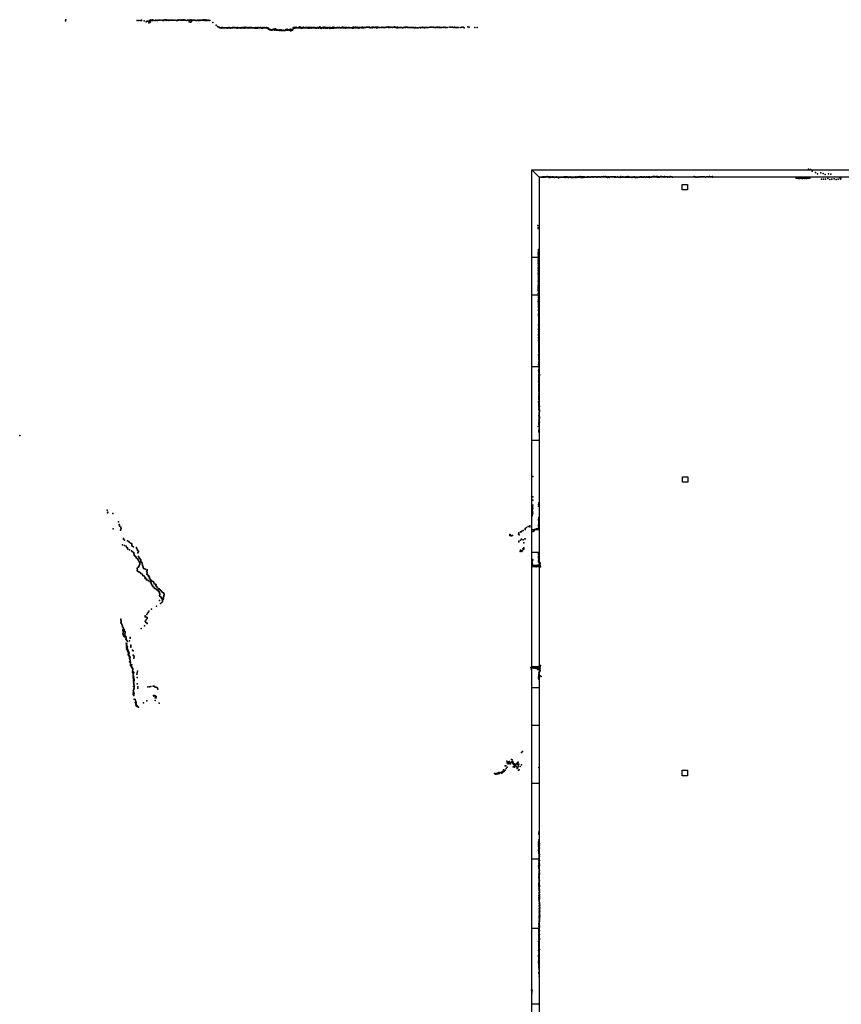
# Model space of a CAD drawing. Extents: x -33348 to 36420, y -34185 to 64396.
# Tile 4 of 9: x -33348 to 970, y 14780 to 55936. Entities that reach past the tile are written whole.
import ezdxf

# ---------------------------------------------------------------- set-up
doc = ezdxf.new("R2010")
doc.units = 0
for name, color, linetype in [('DOORS', 7, 'continuous'), ('P', 9, 'continuous'), ('ROOMS', 1, 'continuous'), ('WALLS', 3, 'continuous'), ('WINDOWS', 6, 'continuous')]:
    doc.layers.add(name, color=color, linetype=linetype)

msp = doc.modelspace()

# ---------------------------------------------------------------- linework, layer by layer
at = {"layer": 'DOORS'}
for points in [[(-11955.6, 33670.9), (-11955.6, 34630.9), (-11655.6, 34630.9), (-11655.6, 33670.9), (-11955.6, 33670.9)], [(-11955.6, 28880.7), (-11955.6, 33074.7), (-11655.6, 33074.7), (-11655.6, 28880.7), (-11955.6, 28880.7)]]:
    msp.add_lwpolyline(points, dxfattribs=at)
at = {"layer": 'P'}
for p in [(-31440, 55888), (-31423, 55930), (-28444, 55900), (-28378, 55902), (-28305, 55897), (-28267, 55917), (-28255, 55906), (-28154, 55885), (-28071, 55840), (-28048, 55861), (-28009, 55874), (-27960, 55881), (-27959, 55810), (-27931, 55899), (-27913, 55819), (-27899, 55881), (-27894, 55913), (-27891, 55841), (-27882, 55907), (-27867, 55933), (-27820, 55905), (-27792, 55924), (-27770, 55909), (-27703, 55903), (-27671, 55918), (-27650, 55904), (-27610, 55915), (-27593, 55905), (-27551, 55913), (-27503, 55917), (-27458, 55922), (-27401, 55918), (-27373, 55901), (-27338, 55911), (-27326, 55904), (-27314, 55930), (-27258, 55927), (-27230, 55908), (-27212, 55929), (-27183, 55910), (-27148, 55919), (-27125, 55905), (-27106, 55923), (-27084, 55910), (-27041, 55911), (-27039, 55911), (-27005, 55918), (-26988, 55910), (-26951, 55914), (-26944, 55912), (-26906, 55918), (-26855, 55916), (-26795, 55905), (-26775, 55918), (-26754, 55907), (-26735, 55922), (-26722, 55916), (-26702, 55930), (-26698, 55931), (-26648, 55923), (-26631, 55913), (-26606, 55923), (-26585, 55911), (-26576, 55936), (-26554, 55915), (-26524, 55928), (-26516, 55918), (-26478, 55927), (-26474, 55918), (-26428, 55919), (-26372, 55906), (-26340, 55913), (-26297, 55910), (-26276, 55853), (-26266, 55917), (-26223, 55913), (-26213, 55834), (-26199, 55926), (-26180, 55903), (-26180, 55840), (-26177, 55868), (-26155, 55920), (-26138, 55899), (-26119, 55922), (-26089, 55920), (-26077, 55918), (-26047, 55916), (-26037, 55915), (-25993, 55908), (-25955, 55908), (-25925, 55912), (-25885, 55908), (-25860, 55916), (-25827, 55917), (-25822, 55905), (-25787, 55914), (-25755, 55915), (-25720, 55915), (-25692, 55919), (-25673, 55933), (-25669, 55921), (-25647, 55931), (-25616, 55909), (-25604, 55920), (-25577, 55903), (-25575, 55924), (-25548, 55906), (-25525, 55915), (-25511, 55923), (-25486, 55907), (-25464, 55917), (-25419, 55903), (-25400, 55907), (-25285, 55817), (-25148, 55704), (-25082, 55649), (-25056, 55635), (-25016, 55623), (-25010, 55603), (-24982, 55602), (-24969, 55601), (-24946, 55593), (-24937, 55595), (-24928, 55602), (-24912, 55613), (-24903, 55587), (-24877, 55604), (-24856, 55592), (-24841, 55594), (-24790, 55595), (-24784, 55600), (-24766, 55596), (-24739, 55593), (-24713, 55593), (-24684, 55600), (-24682, 55586), (-24669, 55599), (-24637, 55591), (-24615, 55605), (-24609, 55589), (-24593, 55609), (-24587, 55590), (-24567, 55594), (-24537, 55588), (-24521, 55597), (-24502, 55601), (-24475, 55599), (-24457, 55603), (-24442, 55597), (-24426, 55596), (-24412, 55606), (-24382, 55607), (-24364, 55614), (-24360, 55597), (-24345, 55608), (-24313, 55595), (-24284, 55585), (-24267, 55602), (-24261, 55614), (-24259, 55582), (-24232, 55604), (-24218, 55595), (-24198, 55596), (-24178, 55589), (-24140, 55594), (-24113, 55587), (-24092, 55589), (-24076, 55604), (-24073, 55589), (-24039, 55600), (-24033, 55600), (-24020, 55603), (-23996, 55607), (-23995, 55596), (-23969, 55587), (-23967, 55616), (-23942, 55609), (-23924, 55622), (-23911, 55591), (-23894, 55605), (-23892, 55591), (-23855, 55595), (-23841, 55605), (-23828, 55593), (-23812, 55598), (-23810, 55585), (-23797, 55596), (-23782, 55613), (-23756, 55592), (-23740, 55606), (-23736, 55590), (-23717, 55589), (-23705, 55609), (-23684, 55598), (-23683, 55605), (-23669, 55604), (-23643, 55591), (-23627, 55596), (-23609, 55595), (-23589, 55602), (-23573, 55598), (-23552, 55593), (-23550, 55598), (-23529, 55582), (-23513, 55586), (-23493, 55581), (-23482, 55605), (-23472, 55578), (-23459, 55585), (-23430, 55597), (-23420, 55584), (-23399, 55606), (-23362, 55601), (-23361, 55609), (-23342, 55595), (-23323, 55594), (-23296, 55610), (-23288, 55600), (-23282, 55615), (-23268, 55594), (-23258, 55598), (-23237, 55592), (-23232, 55586), (-23205, 55602), (-23203, 55588), (-23191, 55600), (-23176, 55606), (-23166, 55590), (-23138, 55592), (-23137, 55602), (-23107, 55596), (-23104, 55603), (-23076, 55599), (-23043, 55614), (-23041, 55595), (-23016, 55583), (-23008, 55593), (-22990, 55588), (-22970, 55575), (-22955, 55578), (-21932, 55592), (-21930, 55570), (-21915, 55579), (-21904, 55608), (-21887, 55581), (-21873, 55581), (-21865, 55614), (-21858, 55583), (-21829, 55615), (-21817, 55601), (-21800, 55619), (-21786, 55602), (-21772, 55602), (-21758, 55594), (-21743, 55593), (-21715, 55598), (-21706, 55605), (-21685, 55607), (-21671, 55592), (-21656, 55594), (-21645, 55639), (-21632, 55625), (-21628, 55592), (-21619, 55606), (-21599, 55591), (-21585, 55607), (-21585, 55586), (-21556, 55591), (-21544, 55584), (-21526, 55594), (-21515, 55610), (-21514, 55589), (-21500, 55618), (-21496, 55595), (-21486, 55608), (-21483, 55591), (-21467, 55595), (-21453, 55595), (-21423, 55596), (-21413, 55605), (-21409, 55592), (-21395, 55615), (-21393, 55598), (-21379, 55596), (-21364, 55594), (-21353, 55611), (-21350, 55594), (-21322, 55614), (-21318, 55603), (-21310, 55594), (-21296, 55587), (-21289, 55605), (-21281, 55590), (-21273, 55606), (-21263, 55583), (-21244, 55602), (-21227, 55612), (-21211, 55615), (-21203, 55601), (-21197, 55609), (-21173, 55586), (-21156, 55612), (-21156, 55592), (-21141, 55594), (-21129, 55604), (-21126, 55590), (-21111, 55590), (-21094, 55597), (-21077, 55604), (-21060, 55613), (-21056, 55592), (-21038, 55602), (-21030, 55609), (-21023, 55597), (-21015, 55606), (-20987, 55595), (-20973, 55588), (-20960, 55582), (-20945, 55579), (-20928, 55606), (-20924, 55611), (-20910, 55592), (-20894, 55590), (-20893, 55611), (-20876, 55600), (-20869, 55587), (-20863, 55591), (-20840, 55613), (-20839, 55592), (-20818, 55631), (-20815, 55603), (-20804, 55626), (-20803, 55596), (-20785, 55586), (-20772, 55579), (-20758, 55596), (-20757, 55574), (-20744, 55591), (-20715, 55601), (-20700, 55598), (-20685, 55592), (-20666, 55617), (-20655, 55587), (-20650, 55616), (-20649, 55587), (-20634, 55611), (-20633, 55602), (-20618, 55599), (-20601, 55600), (-20596, 55624), (-20584, 55597), (-20569, 55595), (-20565, 55615), (-20555, 55588), (-20552, 55609), (-20537, 55592), (-20506, 55584), (-20498, 55592), (-20490, 55581), (-20483, 55611), (-20470, 55590), (-20452, 55590), (-20427, 55608), (-20413, 55603), (-20402, 55586), (-20392, 55571), (-20380, 55611), (-20370, 55581), (-20361, 55591), (-20332, 55601), (-20330, 55591), (-20328, 55588), (-20313, 55590), (-20297, 55586), (-20296, 55600), (-20278, 55588), (-20266, 55627), (-20258, 55592), (-20249, 55621), (-20244, 55583), (-20231, 55606), (-20225, 55585), (-20214, 55605), (-20196, 55607), (-20185, 55589), (-20165, 55597), (-20156, 55592), (-20148, 55595), (-20129, 55593), (-20110, 55595), (-20089, 55611), (-20086, 55605), (-20063, 55611), (-20058, 55600), (-20032, 55600), (-20008, 55609), (-19989, 55608), (-19974, 55601), (-19956, 55599), (-19935, 55600), (-19922, 55591), (-19897, 55612), (-19878, 55598), (-19874, 55617), (-19855, 55618), (-19831, 55610), (-19819, 55596), (-19798, 55611), (-19796, 55601), (-19769, 55612), (-19754, 55602), (-19746, 55583), (-19737, 55611), (-19711, 55604), (-19702, 55602), (-19692, 55603), (-19677, 55592), (-19650, 55602), (-19632, 55612), (-19602, 55610), (-19601, 55596), (-19584, 55604), (-19583, 55589), (-19567, 55598), (-19546, 55597), (-19520, 55602), (-19500, 55601), (-19478, 55599), (-19458, 55596), (-19444, 55586), (-19441, 55605), (-19420, 55588), (-19411, 55617), (-19390, 55597), (-19354, 55614), (-19340, 55602), (-19339, 55622), (-19319, 55618), (-19318, 55601), (-19294, 55603), (-19274, 55616), (-19270, 55602), (-19246, 55622), (-19242, 55608), (-19224, 55602), (-19203, 55598), (-19187, 55587), (-19180, 55614), (-19160, 55610), (-19159, 55591), (-19121, 55609), (-19107, 55615), (-19093, 55611), (-19076, 55601), (-19049, 55604), (-19044, 55629), (-19027, 55600), (-19023, 55626), (-19004, 55598), (-18983, 55614), (-18976, 55600), (-18955, 55615), (-18947, 55604), (-18933, 55612), (-18911, 55614), (-18878, 55621), (-18849, 55625), (-18829, 55617), (-18813, 55628), (-18802, 55618), (-18773, 55618), (-18749, 55615), (-18737, 55620), (-18705, 55602), (-18668, 55613), (-18642, 55610), (-18628, 55620), (-18621, 55602), (-18602, 55617), (-18573, 55621), (-18561, 55628), (-18553, 55612), (-18524, 55611), (-18516, 55615), (-18489, 55617), (-18462, 55614), (-18449, 55623), (-18447, 55600), (-18420, 55622), (-18414, 55602), (-18388, 55624), (-18351, 55604), (-18342, 55610), (-18313, 55610), (-18286, 55606), (-18242, 55615), (-18208, 55617), (-18176, 55616), (-18155, 55606), (-18113, 55615), (-18113, 55614), (-18087, 55607), (-18040, 55619), (-18004, 55619), (-17968, 55620), (-17951, 55637), (-17940, 55614), (-17926, 55628), (-17897, 55621), (-17883, 55603), (-17867, 55619), (-17828, 55618), (-17795, 55615), (-17754, 55619), (-17719, 55622), (-17696, 55635), (-17676, 55621), (-17660, 55608), (-17641, 55618), (-17614, 55609), (-17599, 55592), (-17568, 55621), (-17549, 55600), (-17498, 55608), (-17462, 55605), (-17424, 55603), (-17381, 55604), (-17353, 55602), (-17344, 55600), (-17296, 55604), (-17293, 55617), (-17239, 55625), (-17237, 55615), (-17205, 55617), (-17183, 55624), (-17143, 55620), (-17129, 55609), (-17114, 55609), (-17083, 55612), (-17060, 55616), (-17023, 55611), (-16988, 55615), (-16988, 55603), (-16941, 55615), (-16939, 55603), (-16897, 55614), (-16888, 55606), (-16855, 55596), (-16814, 55605), (-16800, 55601), (-16748, 55602), (-16723, 55602), (-16701, 55601), (-16634, 55610), (-16610, 55611), (-16610, 55594), (-16543, 55603), (-16536, 55624), (-16514, 55604), (-16481, 55609), (-16448, 55614), (-16437, 55602), (-16396, 55612), (-16368, 55612), (-16340, 55613), (-16315, 55609), (-16256, 55612), (-16221, 55619), (-16176, 55625), (-16148, 55628), (-16121, 55623), (-16057, 55625), (-16029, 55608), (-15997, 55615), (-15962, 55611), (-15923, 55623), (-15888, 55617), (-15880, 55611), (-15830, 55605), (-15824, 55619), (-15780, 55607), (-15747, 55616), (-15725, 55603), (-15661, 55628), (-15654, 55606), (-15597, 55627), (-15580, 55609), (-15565, 55609), (-15500, 55616), (-15487, 55615), (-15412, 55626), (-15407, 55620), (-15353, 55619), (-15327, 55627), (-15277, 55622), (-15220, 55613), (-15191, 55623), (-15165, 55604), (-15132, 55615), (-15088, 55605), (-15056, 55616), (-14999, 55611), (-14928, 55608), (-14885, 55625), (-14819, 55621), (-14789, 55597), (-14629, 55633), (-14576, 55619), (-14335, 55609), (-14246, 55609), (-22956, 55546), (-22943, 55551), (-22919, 55527), (-22907, 55524), (-22898, 55508), (-22890, 55524), (-22875, 55525), (-22857, 55513), (-22838, 55504), (-22823, 55502), (-22796, 55515), (-22780, 55512), (-22757, 55539), (-22741, 55534), (-22734, 55524), (-22725, 55530), (-22712, 55496), (-22705, 55514), (-22695, 55548), (-22683, 55545), (-22669, 55549), (-22658, 55519), (-22649, 55529), (-22637, 55495), (-22632, 55522), (-22616, 55511), (-22593, 55496), (-22583, 55502), (-22566, 55509), (-22566, 55492), (-22541, 55503), (-22524, 55494), (-22510, 55499), (-22494, 55490), (-22484, 55512), (-22470, 55516), (-22461, 55493), (-22452, 55500), (-22437, 55488), (-22411, 55511), (-22393, 55489), (-22364, 55482), (-22359, 55488), (-22336, 55487), (-22323, 55492), (-22308, 55489), (-22294, 55490), (-22287, 55479), (-22265, 55489), (-22252, 55493), (-22248, 55504), (-22227, 55520), (-22213, 55514), (-22196, 55499), (-22193, 55533), (-22179, 55538), (-22168, 55493), (-22150, 55514), (-22141, 55506), (-22127, 55507), (-22112, 55504), (-22107, 55519), (-22098, 55508), (-22079, 55522), (-22070, 55502), (-22055, 55481), (-22049, 55513), (-22040, 55475), (-22027, 55502), (-22026, 55474), (-22023, 55537), (-21999, 55507), (-21993, 55490), (-21986, 55507), (-21958, 55502), (-21944, 55530), (-5172, 49388), (-401, 49682), (-316, 49669), (-247, 49610), (-105, 49546), (-21, 49500), (111, 49528), (209, 49505), (303, 49472), (435, 49498), (538, 49477), (-11583, 49353), (-11538, 49351), (-11492, 49370), (-11492, 49348), (-11453, 49360), (-11450, 49374), (-11406, 49373), (-11405, 49349), (-11366, 49361), (-11360, 49369), (-11323, 49361), (-11319, 49376), (-11283, 49368), (-11274, 49370), (-11231, 49371), (-11229, 49343), (-11189, 49374), (-11188, 49344), (-11149, 49355), (-11141, 49360), (-11110, 49364), (-11095, 49354), (-11067, 49362), (-11052, 49348), (-11023, 49357), (-11009, 49344), (-10982, 49360), (-10969, 49354), (-10936, 49349), (-10931, 49363), (-10893, 49348), (-10886, 49356), (-10847, 49360), (-10846, 49331), (-10810, 49345), (-10772, 49356), (-10730, 49354), (-10687, 49348), (-10679, 49356), (-10649, 49356), (-10606, 49351), (-10600, 49362), (-10564, 49344), (-10560, 49364), (-10525, 49351), (-10522, 49372), (-10486, 49353), (-10481, 49369), (-10442, 49344), (-10431, 49343), (-10403, 49348), (-10365, 49354), (-10358, 49365), (-10324, 49350), (-10311, 49345), (-10282, 49341), (-10275, 49355), (-10243, 49345), (-10237, 49360), (-10204, 49344), (-10165, 49348), (-10123, 49342), (-10119, 49364), (-10086, 49345), (-10048, 49353), (-10040, 49361), (-10012, 49361), (-10000, 49360), (-9974, 49365), (-9960, 49356), (-9939, 49376), (-9925, 49368), (-9889, 49340), (-9886, 49368), (-9851, 49335), (-9845, 49363), (-9813, 49342), (-9807, 49365), (-9777, 49351), (-9768, 49365), (-9738, 49351), (-9700, 49352), (-9687, 49351), (-9663, 49357), (-9627, 49364), (-9613, 49359), (-9590, 49371), (-9549, 49358), (-9535, 49350), (-9511, 49358), (-9474, 49361), (-9436, 49361), (-9425, 49373), (-9397, 49355), (-9361, 49363), (-9350, 49370), (-9324, 49364), (-9312, 49372), (-9286, 49363), (-9275, 49374), (-9246, 49352), (-9210, 49360), (-9199, 49372), (-9174, 49366), (-9160, 49367), (-9136, 49364), (-9124, 49370), (-9099, 49360), (-9083, 49352), (-9061, 49365), (-9026, 49373), (-9010, 49363), (-8989, 49371), (-8952, 49375), (-8937, 49369), (-8912, 49361), (-8900, 49373), (-8876, 49361), (-8864, 49377), (-8838, 49352), (-8825, 49367), (-8799, 49341), (-8763, 49349), (-8751, 49361), (-8724, 49333), (-8711, 49348), (-8678, 49368), (-8655, 49364), (-8619, 49369), (-8604, 49365), (-8582, 49369), (-8545, 49365), (-8531, 49373), (-8507, 49354), (-8494, 49370), (-8471, 49352), (-8457, 49365), (-8434, 49354), (-8383, 49362), (-8346, 49358), (-8310, 49355), (-8272, 49346), (-8238, 49375), (-8217, 49358), (-8180, 49353), (-8164, 49361), (-8144, 49362), (-8107, 49356), (-8091, 49359), (-8071, 49356), (-8055, 49358), (-8035, 49370), (-8019, 49358), (-7998, 49357), (-7982, 49369), (-7962, 49358), (-7946, 49375), (-7927, 49359), (-7910, 49363), (-7890, 49355), (-7854, 49349), (-7837, 49348), (-7818, 49351), (-7781, 49345), (-7764, 49359), (-7746, 49354), (-7709, 49359), (-7692, 49362), (-7674, 49365), (-7637, 49344), (-7619, 49359), (-7601, 49343), (-7565, 49354), (-7547, 49345), (-7529, 49356), (-7492, 49355), (-7475, 49350), (-7456, 49357), (-7438, 49361), (-7419, 49367), (-7401, 49361), (-7384, 49350), (-7364, 49368), (-7348, 49354), (-7329, 49359), (-7312, 49350), (-7293, 49356), (-7275, 49361), (-7255, 49364), (-7239, 49353), (-7203, 49355), (-7183, 49353), (-7165, 49365), (-7130, 49353), (-7111, 49357), (-7092, 49374), (-7075, 49347), (-7056, 49374), (-7038, 49346), (-7022, 49352), (-6985, 49353), (-6965, 49355), (-6946, 49374), (-6926, 49367), (-6910, 49371), (-6889, 49380), (-6874, 49362), (-6853, 49376), (-6837, 49367), (-6815, 49381), (-6800, 49366), (-6764, 49371), (-6742, 49375), (-6728, 49360), (-6705, 49377), (-6692, 49358), (-6669, 49367), (-6655, 49357), (-6618, 49358), (-6596, 49362), (-6579, 49381), (-6559, 49366), (-6543, 49376), (-6506, 49371), (-6485, 49365), (-6470, 49365), (-6447, 49369), (-6434, 49359), (-6410, 49375), (-6396, 49366), (-6359, 49370), (-6337, 49368), (-6322, 49365), (-6286, 49360), (-6262, 49362), (-6225, 49360), (-6185, 49377), (-6150, 49365), (-6136, 49369), (-6111, 49369), (-6075, 49359), (-5139, 49366), (-5102, 49355), (-5062, 49358), (-5020, 49365), (-4984, 49352), (-4940, 49366), (-4900, 49365), (-4859, 49370), (-4820, 49361), (-4777, 49369), (-4737, 49371), (-4701, 49357), (-4658, 49362), (-4616, 49364), (-4574, 49368), (-4530, 49376), (-4490, 49372), (-4448, 49372), (-4411, 49360), (-4410, 49380), (-914, 49312), (-873, 49316), (-823, 49316), (-814, 49294), (-771, 49302), (-732, 49311), (-699, 49319), (-684, 49303), (-651, 49318), (-644, 49299), (-603, 49310), (-554, 49300), (-519, 49311), (-484, 49323), (-474, 49299), (-438, 49317), (-396, 49314), (-349, 49306), (138, 49269), (228, 49267), (315, 49273), (401, 49293), (496, 49253), (581, 49267), (666, 49285), (760, 49256), (845, 49274), (915, 49319), (933, 49270), (953, 49314), (-11699, 47329), (-11698, 47210), (-11690, 47256), (-11696, 46172), (-11685, 46205), (-11685, 46113), (-11682, 46247), (-11681, 46293), (-11676, 46333), (-11689, 45984), (-11687, 45894), (-11687, 45852), (-11687, 45768), (-11687, 45726), (-11684, 45808), (-11683, 46020), (-11680, 45929), (-11675, 46056), (-11668, 45942), (-11664, 45980), (-11693, 45341), (-11692, 45531), (-11691, 45301), (-11688, 45566), (-11685, 45447), (-11684, 45682), (-11683, 45601), (-11681, 45366), (-11678, 45401), (-11676, 45495), (-11675, 45632), (-11674, 45338), (-11672, 45650), (-11666, 45523), (-11666, 45465), (-11662, 45364), (-11661, 45402), (-11686, 45010), (-11684, 45257), (-11682, 44971), (-11682, 44939), (-11681, 44873), (-11680, 45183), (-11680, 45043), (-11678, 45146), (-11677, 45266), (-11677, 45217), (-11675, 45108), (-11675, 45073), (-11673, 45032), (-11673, 45001), (-11672, 45066), (-11672, 44966), (-11672, 44908), (-11670, 44897), (-11669, 44929), (-11668, 45113), (-11667, 44869), (-11665, 45073), (-11660, 45124), (-11659, 44998), (-11695, 44719), (-11687, 44820), (-11687, 44776), (-11687, 44749), (-11687, 44617), (-11687, 44493), (-11686, 44658), (-11685, 44678), (-11684, 44553), (-11682, 44520), (-11680, 44840), (-11680, 44808), (-11680, 44463), (-11679, 44647), (-11678, 44553), (-11677, 44676), (-11677, 44583), (-11674, 44769), (-11674, 44488), (-11673, 44704), (-11669, 44606), (-11668, 44448), (-11666, 44738), (-11665, 44835), (-11657, 44503), (-11688, 44152), (-11684, 44176), (-11683, 44254), (-11682, 44112), (-11678, 44117), (-11677, 44313), (-11677, 44200), (-11676, 44226), (-11675, 44087), (-11673, 44398), (-11672, 44058), (-11671, 44338), (-11670, 44424), (-11670, 44303), (-11669, 44365), (-11669, 44278), (-11666, 44080), (-11656, 44268), (-11680, 43774), (-11678, 43902), (-11674, 44005), (-11674, 43821), (-11673, 43812), (-11673, 43645), (-11671, 44030), (-11671, 43949), (-11669, 43994), (-11669, 43967), (-11669, 43759), (-11669, 43666), (-11668, 43888), (-11668, 43740), (-11668, 43690), (-11667, 43790), (-11666, 43971), (-11666, 43714), (-11665, 43918), (-11662, 43838), (-11661, 43863), (-11655, 43935), (-11681, 43552), (-11679, 43614), (-11678, 43598), (-11675, 43572), (-11669, 43616), (-11669, 43425), (-11669, 43401), (-11669, 43378), (-11669, 43332), (-11669, 43218), (-11667, 43585), (-11667, 43495), (-11666, 43239), (-11665, 43556), (-11665, 43517), (-11664, 43469), (-11664, 43306), (-11664, 43284), (-11663, 43365), (-11662, 43444), (-11661, 43259), (-11658, 43349), (-11656, 43294), (-11681, 42993), (-11677, 43167), (-11676, 42904), (-11674, 42882), (-11673, 43187), (-11672, 43009), (-11669, 43042), (-11668, 43063), (-11667, 42977), (-11665, 43084), (-11664, 43149), (-11664, 43105), (-11664, 42807), (-11663, 43092), (-11662, 42953), (-11662, 42879), (-11662, 42827), (-11661, 43206), (-11661, 43169), (-11659, 42994), (-11658, 43190), (-11657, 43112), (-11657, 42908), (-11656, 42962), (-11655, 43135), (-11651, 43012), (-11650, 42926), (-11649, 42863), (-11683, 42740), (-11677, 42757), (-11676, 42594), (-11675, 42770), (-11675, 42648), (-11674, 42798), (-11672, 42527), (-11670, 42727), (-11668, 42665), (-11667, 42545), (-11666, 42685), (-11666, 42604), (-11665, 42786), (-11664, 42624), (-11663, 42704), (-11661, 42744), (-11661, 42563), (-11661, 42464), (-11660, 42445), (-11658, 42425), (-11657, 42502), (-11654, 42580), (-11654, 42404), (-11650, 42407), (-11649, 42525), (-11648, 42428), (-11647, 42687), (-11645, 42665), (-11669, 42351), (-11667, 42086), (-11665, 42330), (-11664, 42368), (-11664, 42141), (-11664, 42012), (-11663, 42104), (-11662, 42237), (-11662, 42066), (-11661, 42178), (-11661, 42030), (-11660, 42159), (-11659, 42294), (-11659, 42253), (-11658, 42275), (-11658, 42030), (-11657, 42123), (-11656, 42160), (-11656, 42048), (-11655, 42181), (-11652, 42352), (-11652, 42333), (-11652, 42213), (-11652, 41991), (-11649, 42368), (-11649, 42231), (-11646, 42287), (-11680, 41923), (-11666, 41848), (-11666, 41830), (-11665, 41884), (-11664, 41938), (-11664, 41866), (-11663, 41722), (-11662, 41757), (-11661, 41580), (-11660, 41811), (-11660, 41615), (-11658, 41632), (-11657, 41775), (-11656, 41685), (-11656, 41650), (-11655, 41792), (-11655, 41703), (-11650, 41972), (-11674, 41526), (-11674, 41510), (-11673, 41278), (-11670, 41563), (-11668, 41422), (-11665, 41242), (-11664, 41212), (-11664, 41194), (-11663, 41527), (-11663, 41439), (-11661, 41507), (-11661, 41299), (-11660, 41316), (-11656, 41456), (-11655, 41177), (-11653, 41368), (-11652, 41491), (-11652, 41351), (-11652, 41246), (-11651, 41264), (-11651, 41159), (-11650, 41385), (-11649, 41403), (-11649, 41295), (-11649, 41229), (-11676, 40822), (-11667, 40950), (-11667, 40776), (-11666, 41103), (-11663, 40985), (-11663, 40759), (-11662, 40893), (-11660, 41086), (-11660, 41038), (-11660, 40910), (-11659, 41120), (-11658, 40794), (-11657, 41055), (-11656, 41155), (-11656, 41003), (-11655, 41051), (-11654, 40812), (-11653, 41033), (-11649, 40934), (-11649, 40847), (-11648, 40917), (-11648, 40882), (-11648, 40864), (-11647, 40963), (-11645, 40980), (-11642, 41106), (-11639, 41072), (-11670, 40493), (-11667, 40681), (-11664, 40665), (-11661, 40548), (-11661, 40423), (-11660, 40619), (-11660, 40406), (-11659, 40601), (-11659, 40505), (-11658, 40671), (-11658, 40470), (-11657, 40689), (-11657, 40654), (-11656, 40742), (-11656, 40724), (-11655, 40460), (-11653, 40389), (-11652, 40335), (-11651, 40532), (-11649, 40566), (-11648, 40353), (-11643, 40479), (-11682, 39961), (-11678, 39944), (-11670, 39927), (-11669, 40314), (-11669, 40113), (-11666, 40188), (-11663, 39977), (-11661, 40207), (-11661, 40134), (-11660, 40098), (-11660, 40079), (-11660, 40042), (-11659, 40171), (-11657, 40244), (-11653, 40263), (-11653, 40024), (-11653, 40006), (-11651, 40281), (-11667, 39833), (-11664, 39815), (-11663, 39910), (-11663, 39748), (-11663, 39641), (-11662, 39854), (-11659, 39701), (-11659, 39622), (-11653, 39799), (-11652, 39875), (-11652, 39741), (-11652, 39683), (-11649, 39665), (-11649, 39527), (-11648, 39636), (-11646, 39782), (-11641, 39590), (-11641, 39570), (-11640, 39765), (-11631, 39622), (-11630, 39554), (-11667, 39169), (-11665, 39391), (-11659, 39098), (-11657, 39382), (-11655, 39444), (-11655, 39321), (-11655, 39301), (-11654, 39280), (-11654, 39196), (-11654, 39153), (-11649, 39487), (-11649, 39135), (-11647, 39242), (-11646, 39221), (-11645, 39347), (-11644, 39469), (-11643, 39509), (-11643, 39429), (-11641, 39296), (-11640, 39338), (-11639, 39118), (-11634, 39280), (-11686, 38930), (-11665, 39029), (-11664, 38737), (-11663, 38760), (-11661, 39075), (-11661, 38715), (-11657, 39022), (-11653, 39068), (-11653, 38958), (-11652, 38936), (-11651, 38982), (-11650, 38814), (-11647, 39005), (-11647, 38839), (-11645, 39051), (-11645, 38795), (-33348, 38562), (-11912, 36841), (-11918, 35986), (-11911, 35859), (-29689, 35431), (-11936, 35431), (-11929, 35541), (-11927, 35475), (-11923, 35601), (-11923, 35583), (-11921, 35644), (-11921, 35518), (-11679, 35604), (-11678, 35674), (-11670, 35634), (-11667, 35741), (-11656, 35703), (-11656, 35690), (-29684, 35320), (-29665, 35354), (-29461, 35293), (-11942, 35288), (-11938, 35204), (-11937, 35246), (-11935, 35389), (-11935, 35330), (-11927, 35348), (-11925, 35265), (-11918, 35308), (-11672, 35048), (-11672, 35013), (-11664, 35123), (-11664, 35088), (-11663, 34985), (-11659, 35105), (-11656, 35048), (-11654, 35012), (-29446, 34649), (-29223, 34945), (-29189, 34839), (-29184, 34804), (-29176, 34769), (-29135, 34594), (-29130, 34730), (-29125, 34628), (-29122, 34696), (-29115, 34662), (-12314, 34581), (-12240, 34665), (-12235, 34625), (-12174, 34708), (-12112, 34753), (-12045, 34740), (-12036, 34782), (-11883, 34578), (-11863, 34594), (-11859, 34577), (-11844, 34597), (-11842, 34627), (-11772, 34652), (-11741, 34661), (-11708, 34666), (-11688, 34668), (-11680, 34676), (-11676, 34786), (-11675, 34818), (-11669, 34844), (-11669, 34698), (-11668, 34925), (-11667, 34976), (-11666, 34889), (-11666, 34875), (-11666, 34792), (-11664, 34726), (-11659, 34819), (-11659, 34755), (-11657, 34947), (-11656, 34869), (-11654, 34847), (-11654, 34770), (-29008, 34253), (-29008, 34219), (-28971, 34186), (-12879, 34379), (-12873, 34417), (-12850, 34397), (-12823, 34360), (-12807, 34357), (-12763, 34376), (-12513, 34438), (-12499, 34477), (-12495, 34494), (-12484, 34400), (-12434, 34185), (-12427, 34536), (-12417, 34519), (-12394, 34223), (-12379, 34560), (-12325, 34192), (-12246, 34241), (-12231, 34232), (-11897, 34542), (-11884, 34563), (-29051, 33989), (-28971, 33957), (-28899, 33927), (-28883, 33894), (-28852, 33863), (-28852, 33831), (-28844, 34152), (-28831, 33798), (-28790, 34119), (-28761, 34087), (-28760, 33770), (-28702, 34055), (-28669, 34023), (-28662, 33992), (-28662, 33961), (-28655, 33928), (-28596, 33898), (-28470, 33871), (-28468, 33840), (-28436, 33811), (-28434, 33748), (-28430, 33780), (-12506, 34145), (-12501, 34106), (-12436, 33759), (-12425, 33769), (-12414, 33750), (-12401, 33753), (-12332, 33823), (-12302, 33794), (-12293, 33819), (-12289, 34066), (-12286, 33859), (-28680, 33741), (-28644, 33713), (-28604, 33683), (-28576, 33653), (-28574, 33622), (-28566, 33591), (-28562, 33560), (-28540, 33530), (-28510, 33502), (-28488, 33442), (-28479, 33474), (-28446, 33414), (-28417, 33386), (-28408, 33658), (-28395, 33359), (-28389, 33689), (-28388, 33719), (-28387, 33505), (-28374, 33475), (-28355, 33446), (-28336, 33417), (-28320, 33388), (-28292, 33361), (-12437, 33707), (-12391, 33729), (-12380, 33712), (-12372, 33734), (-12360, 33740), (-11959, 33348), (-11953, 33389), (-11911, 33359), (-11684, 33649), (-11679, 33587), (-11679, 33344), (-11677, 33487), (-11672, 33509), (-11672, 33442), (-11671, 33618), (-11671, 33460), (-11670, 33565), (-11668, 33590), (-11663, 33605), (-11663, 33436), (-11662, 33629), (-11662, 33529), (-11659, 33404), (-11659, 33380), (-11653, 33427), (-11653, 33353), (-11652, 33549), (-11643, 33353), (-28444, 33008), (-28444, 32976), (-28433, 32947), (-28390, 33328), (-28386, 33048), (-28379, 33081), (-28368, 33299), (-28356, 33115), (-28352, 33270), (-28348, 33147), (-28332, 33242), (-28330, 33180), (-28325, 33212), (-28290, 33299), (-28286, 33331), (-28272, 33272), (-28247, 33244), (-28233, 33215), (-28229, 33185), (-28214, 33156), (-28214, 33126), (-28198, 33099), (-28192, 33068), (-28187, 33039), (-28173, 33011), (-28146, 32984), (-28098, 32962), (-28028, 32944), (-11963, 33109), (-11963, 33081), (-11961, 33127), (-11960, 33198), (-11958, 33224), (-11958, 33112), (-11953, 33155), (-11952, 33279), (-11950, 33124), (-11940, 33139), (-11939, 33237), (-11936, 33092), (-11931, 33115), (-11930, 33111), (-11929, 33180), (-11927, 33319), (-11910, 33101), (-11909, 33122), (-11907, 33112), (-11899, 33120), (-11893, 33102), (-11892, 33128), (-11883, 33089), (-11874, 33116), (-11865, 33104), (-11854, 33089), (-11852, 33112), (-11836, 33099), (-11830, 33122), (-11817, 33094), (-11805, 33116), (-11790, 33087), (-11771, 33073), (-11759, 33119), (-11752, 33104), (-11748, 33124), (-11743, 33090), (-11738, 33112), (-11736, 33134), (-11725, 33085), (-11714, 33101), (-11702, 33094), (-11695, 33104), (-11685, 33113), (-11679, 33133), (-11678, 33270), (-11678, 33087), (-11668, 33103), (-11666, 33288), (-11664, 33311), (-11664, 33094), (-11651, 33309), (-11649, 33100), (-11648, 33328), (-11647, 33232), (-11643, 33128), (-11632, 33149), (-11628, 33131), (-11626, 33157), (-11625, 33249), (-11624, 33127), (-11622, 33081), (-11621, 33179), (-11620, 33202), (-11617, 33173), (-11617, 33149), (-11615, 33124), (-11611, 33102), (-11610, 33218), (-11608, 33192), (-11602, 33091), (-11600, 33069), (-28436, 32914), (-28432, 32883), (-28391, 32859), (-28339, 32837), (-28303, 32814), (-28283, 32785), (-28237, 32764), (-28215, 32737), (-28200, 32710), (-28164, 32687), (-28136, 32662), (-28127, 32632), (-28105, 32576), (-28097, 32608), (-28052, 32557), (-28052, 32526), (-28047, 32881), (-28040, 32852), (-28034, 32763), (-28027, 32824), (-28025, 32915), (-28021, 32795), (-28016, 32737), (-27980, 32713), (-27969, 32656), (-27956, 32688), (-27932, 32633), (-27932, 32603), (-27921, 32575), (-27892, 32552), (-27871, 32527), (-27993, 32511), (-27967, 32486), (-27912, 32470), (-27898, 32443), (-27866, 32421), (-27861, 32500), (-27860, 32393), (-27852, 32364), (-27845, 32336), (-27830, 32478), (-27829, 32311), (-27811, 32285), (-27792, 32261), (-27783, 32460), (-27772, 32236), (-27758, 32435), (-27748, 32214), (-27744, 32410), (-27735, 32187), (-27726, 32355), (-27707, 32165), (-27672, 32341), (-27659, 32151), (-27658, 32285), (-27652, 32317), (-27649, 32258), (-27641, 32125), (-27624, 32236), (-27616, 32104), (-27604, 32212), (-27561, 32166), (-27528, 32147), (-27506, 32124), (-27583, 32085), (-27561, 32062), (-27550, 32036), (-27525, 32015), (-27515, 31867), (-27510, 31960), (-27507, 31991), (-27497, 31843), (-27494, 31935), (-27492, 31906), (-27487, 32101), (-27478, 31820), (-27473, 32075), (-27442, 31804), (-27437, 32057), (-27433, 31777), (-27418, 32034), (-27416, 31753), (-27406, 31726), (-27400, 32012), (-27377, 31991), (-27357, 31698), (-27352, 31761), (-27348, 31793), (-27347, 31733), (-27345, 31973), (-27334, 31828), (-27322, 31862), (-27321, 31952), (-27317, 31924), (-27317, 31894), (-27849, 31302), (-27631, 31428), (-27506, 31655), (-27466, 31530), (-27416, 31582), (-27387, 31625), (-27377, 31660), (-29130, 30878), (-28103, 30978), (-28102, 31015), (-28072, 30956), (-28041, 31078), (-28029, 30906), (-28027, 30944), (-28012, 31126), (-27974, 31177), (-27961, 31217), (-29127, 30839), (-29121, 30721), (-29107, 30807), (-29107, 30767), (-29098, 30691), (-29086, 30656), (-29072, 30622), (-29055, 30590), (-29048, 30552), (-29029, 30522), (-29012, 30487), (-28278, 30483), (-28131, 30598), (-28106, 30796), (-28096, 30765), (-28074, 30738), (-28069, 30850), (-28033, 30723), (-28019, 30694), (-29044, 30265), (-29043, 30431), (-29036, 30394), (-29029, 30314), (-29021, 30235), (-29019, 30361), (-29013, 30196), (-28996, 30165), (-28986, 30452), (-28981, 30414), (-28970, 30377), (-28969, 30136), (-28953, 30221), (-28952, 30263), (-28949, 30347), (-28943, 30308), (-28940, 30185), (-28920, 30120), (-28912, 30159), (-28906, 30077), (-28900, 30123), (-28737, 30118), (-28729, 30081), (-28910, 30040), (-28906, 30035), (-28895, 29869), (-28894, 29999), (-28894, 29748), (-28887, 29830), (-28885, 30011), (-28884, 29789), (-28883, 29709), (-28876, 29845), (-28869, 29674), (-28864, 29972), (-28864, 29756), (-28854, 29674), (-28852, 29719), (-28845, 29940), (-28840, 29638), (-28762, 29979), (-28709, 29794), (-28707, 29709), (-28706, 29753), (-28883, 29621), (-28854, 29594), (-28849, 29552), (-28837, 29515), (-28833, 29597), (-28823, 29560), (-28811, 29396), (-28810, 29441), (-28805, 29526), (-28805, 29354), (-28786, 29402), (-28785, 29493), (-28778, 29362), (-28777, 29327), (-28775, 29455), (-28767, 29240), (-28763, 29290), (-28761, 29327), (-28742, 29248), (-28736, 29297), (-28635, 29578), (-28607, 29372), (-28603, 29554), (-28583, 29251), (-28579, 29346), (-28572, 29305), (-28757, 29097), (-28751, 29196), (-28737, 29122), (-28736, 29159), (-28727, 29081), (-28724, 28989), (-28718, 29040), (-28717, 28945), (-28691, 28905), (-28688, 28918), (-28676, 28867), (-28664, 28887), (-28662, 28974), (-28653, 28836), (-28650, 28849), (-28619, 28823), (-12001, 28863), (-11984, 28839), (-11979, 28861), (-11961, 28853), (-11956, 28837), (-11937, 28850), (-11935, 28838), (-11928, 28840), (-11908, 28862), (-11890, 28847), (-11882, 28839), (-11880, 28854), (-11869, 28830), (-11862, 28850), (-11843, 28847), (-11841, 28860), (-11834, 28848), (-11825, 28842), (-11817, 28832), (-11815, 28842), (-11806, 28850), (-11787, 28851), (-11787, 28833), (-11769, 28847), (-11768, 28844), (-11768, 28832), (-11761, 28822), (-11759, 28855), (-11741, 28849), (-11739, 28833), (-11722, 28838), (-11712, 28854), (-11712, 28839), (-11711, 28837), (-11702, 28811), (-11693, 28817), (-11684, 28832), (-11679, 28816), (-11669, 28827), (-11665, 28827), (-11662, 28861), (-11657, 28850), (-11655, 28824), (-11646, 28835), (-11644, 28908), (-11639, 28866), (-11638, 28850), (-11636, 28823), (-11633, 28852), (-11632, 28838), (-11619, 28857), (-11618, 28833), (-11614, 28837), (-11613, 28906), (-11590, 28949), (-28638, 28651), (-28633, 28704), (-28631, 28803), (-28631, 28716), (-28629, 28756), (-28627, 28769), (-28615, 28617), (-28613, 28468), (-28609, 28683), (-28609, 28573), (-28605, 28525), (-28603, 28425), (-28594, 28496), (-28590, 28600), (-28587, 28651), (-28587, 28450), (-28578, 28405), (-28456, 28580), (-28444, 28639), (-28439, 28442), (-28428, 28700), (-11991, 28782), (-11702, 28774), (-11681, 28422), (-11677, 28411), (-11672, 28442), (-11671, 28470), (-11669, 28498), (-11667, 28564), (-11667, 28530), (-11665, 28526), (-11664, 28632), (-11662, 28554), (-11656, 28610), (-11656, 28585), (-11644, 28669), (-11633, 28803), (-11633, 28701), (-11628, 28755), (-11625, 28782), (-11625, 28691), (-11619, 28720), (-11615, 28736), (-11611, 28517), (-11562, 28483), (-28598, 28221), (-28597, 28378), (-28597, 28327), (-28595, 28064), (-28589, 28281), (-28582, 28195), (-28580, 28250), (-28576, 28147), (-28571, 28360), (-28571, 28097), (-28569, 28311), (-28567, 28048), (-28566, 27994), (-28440, 28182), (-28412, 27993), (-28411, 28047), (-27992, 28045), (-27925, 28055), (-27864, 28058), (-27780, 28083), (-27732, 28076), (-27699, 28055), (-27660, 28038), (-27620, 28024), (-27591, 27998), (-11665, 28364), (-28605, 27893), (-28604, 27783), (-28604, 27727), (-28598, 27844), (-28589, 27865), (-28586, 27686), (-28585, 27965), (-28584, 27815), (-28577, 27709), (-28575, 27933), (-28563, 27778), (-27762, 27683), (-27741, 27661), (-27708, 27682), (-27688, 27588), (-27680, 27667), (-27675, 27659), (-27649, 27642), (-27645, 27589), (-27581, 27956), (-28569, 27530), (-28529, 27524), (-28522, 27399), (-28509, 27484), (-28503, 27357), (-28502, 27299), (-28495, 27439), (-28488, 27387), (-28487, 27330), (-28480, 27261), (-28473, 27284), (-28447, 27232), (-28444, 27252), (-28409, 27210), (-28379, 27195), (-28175, 27383), (-28034, 27466), (-27683, 27479), (-27516, 27365), (-12387, 25301), (-12349, 25341), (-13073, 24754), (-13045, 24753), (-13006, 24940), (-12991, 24878), (-12970, 24844), (-12961, 24895), (-12946, 24825), (-12937, 24879), (-12918, 24910), (-12914, 24846), (-12887, 24845), (-12886, 24931), (-12877, 24831), (-12858, 24854), (-12855, 24876), (-12850, 24826), (-12827, 24877), (-12807, 25007), (-12792, 24919), (-12782, 24902), (-12780, 25002), (-12765, 24921), (-12752, 24839), (-12750, 24926), (-12742, 24894), (-12732, 24870), (-12731, 24713), (-12726, 24822), (-12704, 24788), (-12703, 24708), (-12699, 24826), (-12678, 24777), (-12649, 24786), (-12643, 24742), (-12629, 24739), (-12618, 24813), (-12616, 24734), (-12593, 24700), (-12587, 24840), (-12571, 24816), (-12561, 24844), (-12553, 24889), (-12535, 24835), (-12533, 24732), (-12524, 24906), (-12511, 24796), (-12500, 24823), (-12447, 24722), (-12386, 24784), (-13522, 24425), (-13492, 24421), (-13475, 24404), (-13443, 24412), (-13428, 24432), (-13415, 24403), (-13395, 24443), (-13381, 24418), (-13369, 24429), (-13350, 24422), (-13340, 24463), (-13318, 24431), (-13302, 24457), (-13280, 24464), (-13253, 24454), (-13226, 24443), (-13205, 24484), (-13192, 24461), (-13181, 24510), (-13176, 24486), (-13143, 24496), (-13136, 24586), (-13106, 24532), (-13071, 24564), (-13026, 24639), (-12988, 24693), (-12677, 24693), (-12571, 24642), (-12540, 24670), (-12510, 24562), (-12480, 24582), (-11661, 24674), (-11664, 21888), (-11661, 21970), (-11661, 21915), (-11684, 21556), (-11679, 21578), (-11677, 21461), (-11672, 21433), (-11671, 21483), (-11670, 21635), (-11669, 21522), (-11666, 21405), (-11659, 21649), (-11659, 21491), (-11650, 21540), (-11648, 21463), (-11647, 21413), (-11640, 21432), (-11634, 21506), (-11681, 21378), (-11675, 21239), (-11673, 21203), (-11670, 21285), (-11664, 21354), (-11663, 21079), (-11661, 21305), (-11659, 21255), (-11659, 21160), (-11658, 21243), (-11658, 21124), (-11656, 21290), (-11656, 21065), (-11654, 21324), (-11652, 21372), (-11651, 21204), (-11651, 21180), (-11647, 21038), (-11647, 20992), (-11645, 21122), (-11644, 21169), (-11644, 21014), (-11643, 21144), (-11643, 21096), (-11641, 21310), (-11636, 21043), (-11669, 20679), (-11661, 20642), (-11660, 20871), (-11659, 20663), (-11658, 20781), (-11656, 20950), (-11656, 20905), (-11654, 20682), (-11653, 20971), (-11653, 20926), (-11653, 20859), (-11653, 20727), (-11650, 20746), (-11650, 20703), (-11649, 20835), (-11647, 20879), (-11647, 20798), (-11646, 20934), (-11646, 20615), (-11642, 20581), (-11638, 20641), (-11636, 20786), (-11633, 20976), (-11673, 20568), (-11662, 20500), (-11662, 20186), (-11659, 20535), (-11658, 20455), (-11657, 20227), (-11656, 20518), (-11656, 20263), (-11655, 20575), (-11655, 20469), (-11654, 20448), (-11654, 20200), (-11653, 20365), (-11653, 20323), (-11652, 20302), (-11652, 20240), (-11651, 20510), (-11651, 20426), (-11650, 20179), (-11648, 20342), (-11647, 20552), (-11647, 20488), (-11646, 20537), (-11642, 20382), (-11640, 20263), (-11640, 20217), (-11637, 20240), (-11668, 19844), (-11668, 19824), (-11665, 20066), (-11662, 19786), (-11659, 20104), (-11659, 20084), (-11658, 19765), (-11656, 20000), (-11656, 19943), (-11652, 19979), (-11652, 19782), (-11651, 19860), (-11650, 20099), (-11650, 20079), (-11650, 20058), (-11650, 19958), (-11650, 19880), (-11650, 19763), (-11648, 20138), (-11647, 20037), (-11646, 19919), (-11644, 20157), (-11637, 19936), (-11669, 19689), (-11664, 19747), (-11658, 19609), (-11656, 19571), (-11650, 19628), (-11649, 19531), (-11649, 19359), (-11648, 19646), (-11646, 19665), (-11646, 19550), (-11645, 19435), (-11645, 19416), (-11644, 19473), (-11642, 19703), (-11642, 19568), (-11641, 19741), (-11641, 19722), (-11641, 19454), (-11638, 19377), (-11635, 19510), (-11633, 19358), (-11668, 19322), (-11660, 19245), (-11658, 19188), (-11653, 19151), (-11652, 19303), (-11652, 19170), (-11650, 19263), (-11649, 19113), (-11649, 18997), (-11647, 19322), (-11646, 19075), (-11645, 19132), (-11645, 19094), (-11641, 19264), (-11641, 19018), (-11640, 18981), (-11640, 18943), (-11639, 19282), (-11637, 19207), (-11636, 19037), (-11635, 19339), (-11635, 19000), (-11634, 19188), (-11632, 19244), (-11654, 18792), (-11651, 18602), (-11649, 18903), (-11648, 18887), (-11648, 18773), (-11644, 18676), (-11642, 18868), (-11641, 18638), (-11640, 18830), (-11640, 18755), (-11639, 18921), (-11639, 18660), (-11638, 18694), (-11638, 18641), (-11638, 18565), (-11637, 18850), (-11637, 18736), (-11635, 18585), (-11635, 18547), (-11634, 18906), (-11634, 18811), (-11633, 18717), (-11632, 18751), (-11632, 18732), (-11630, 18618), (-11628, 18808), (-11628, 18680), (-11619, 18925), (-11659, 18152), (-11654, 18230), (-11654, 18118), (-11653, 18197), (-11652, 18406), (-11652, 18178), (-11650, 18353), (-11650, 18275), (-11650, 18139), (-11649, 18114), (-11648, 18488), (-11648, 18256), (-11647, 18160), (-11645, 18507), (-11644, 18219), (-11643, 18450), (-11642, 18469), (-11637, 18335), (-11637, 18239), (-11636, 18375), (-11635, 18413), (-11634, 18317), (-11632, 18298), (-11631, 18394), (-11629, 18447), (-11623, 18505), (-11670, 17956), (-11664, 18032), (-11663, 17837), (-11661, 17938), (-11660, 18098), (-11660, 17918), (-11660, 17817), (-11658, 17873), (-11657, 17778), (-11657, 17729), (-11656, 17900), (-11656, 17798), (-11656, 17716), (-11653, 17955), (-11652, 18080), (-11650, 17739), (-11649, 18041), (-11648, 17981), (-11642, 18002), (-11642, 17863), (-11636, 18064), (-11673, 17409), (-11666, 17390), (-11665, 17561), (-11664, 17304), (-11662, 17499), (-11661, 17652), (-11661, 17313), (-11659, 17694), (-11659, 17632), (-11658, 17336), (-11656, 17423), (-11655, 17481), (-11654, 17675), (-11654, 17293), (-11653, 17524), (-11653, 17466), (-11653, 17359), (-11652, 17593), (-11652, 17402), (-11649, 17382), (-11646, 17511), (-11644, 17574), (-11644, 17554), (-11642, 17491), (-11641, 17534), (-11637, 17694), (-11679, 17030), (-11667, 17260), (-11666, 17081), (-11666, 17058), (-11666, 16997), (-11663, 17246), (-11663, 17157), (-11662, 17269), (-11662, 17134), (-11662, 16883), (-11661, 16954), (-11660, 17203), (-11659, 17225), (-11658, 17114), (-11657, 16979), (-11656, 17025), (-11653, 17094), (-11652, 16911), (-11651, 16935), (-11644, 17053), (-11642, 17076), (-11681, 16533), (-11679, 16510), (-11675, 16821), (-11674, 16782), (-11671, 16582), (-11670, 16872), (-11668, 16833), (-11668, 16730), (-11668, 16657), (-11668, 16607), (-11666, 16492), (-11664, 16764), (-11662, 16635), (-11661, 16570), (-11660, 16717), (-11660, 16686), (-11660, 16470), (-11659, 16861), (-11657, 16670), (-11657, 16621), (-11655, 16816), (-11655, 16597), (-11652, 16746), (-11649, 16699), (-11667, 16381), (-11664, 16306), (-11662, 16073), (-11661, 16128), (-11660, 16444), (-11659, 16342), (-11659, 16316), (-11659, 16102), (-11655, 16371), (-11654, 16397), (-11653, 16338), (-11652, 16215), (-11649, 16426), (-11649, 16243), (-11648, 16296), (-11645, 16272), (-11655, 15959), (-11972, 15391), (-11960, 15348), (-11952, 15246), (-11951, 15302), (-11937, 15378), (-11653, 14814)]:
    msp.add_point(p, dxfattribs=at)
at = {"layer": 'ROOMS'}
msp.add_lwpolyline([(10790.8, 44066.8), (10790.8, 49357.9), (-11655.6, 49357.9), (-11655.6, -11554.4), (19576.4, -11554.4), (19576.4, 44066.8), (14536.2, 44066.8), (13032.7, 44066.8), (12226.8, 44066.8), (10790.8, 44066.8)], dxfattribs=at)
at = {"layer": 'WALLS'}
for points in [[(-11955.6, 49657.9), (10940.8, 49657.9), (10940.8, 49507.9), (10790.8, 49357.9), (-11655.6, 49357.9), (-11805.6, 49507.9), (-11955.6, 49657.9)], [(-11955.6, -11854.4), (-11955.6, 49657.9), (-11805.6, 49507.9), (-11655.6, 49357.9), (-11655.6, -11554.4), (-11805.6, -11704.4), (-11955.6, -11854.4)], [(-5679.6, 49049.7), (-5449.6, 49049.7), (-5449.6, 48819.7), (-5679.6, 48819.7), (-5679.6, 49049.7)], [(-5669.7, 36833.6), (-5439.7, 36833.6), (-5439.7, 36603.6), (-5669.7, 36603.6), (-5669.7, 36833.6)], [(-5680.1, 24567.1), (-5450.1, 24567.1), (-5450.1, 24337.1), (-5680.1, 24337.1), (-5680.1, 24567.1)]]:
    msp.add_lwpolyline(points, dxfattribs=at)
at = {"layer": 'WINDOWS'}
for points in [[(-11955.6, 44428.1), (-11955.6, 46008.1), (-11655.6, 46008.1), (-11655.6, 44428.1), (-11955.6, 44428.1)], [(-11955.6, 38340.2), (-11955.6, 41440.2), (-11655.6, 41440.2), (-11655.6, 38340.2), (-11955.6, 38340.2)], [(-11955.6, 26436.6), (-11955.6, 28016.6), (-11655.6, 28016.6), (-11655.6, 26436.6), (-11955.6, 26436.6)], [(-11955.6, 20847.4), (-11955.6, 24027.4), (-11655.6, 24027.4), (-11655.6, 20847.4), (-11955.6, 20847.4)], [(-11955.6, 14784.9), (-11955.6, 17964.9), (-11655.6, 17964.9), (-11655.6, 14784.9), (-11955.6, 14784.9)]]:
    msp.add_lwpolyline(points, dxfattribs=at)

doc.saveas('drawing.dxf')
